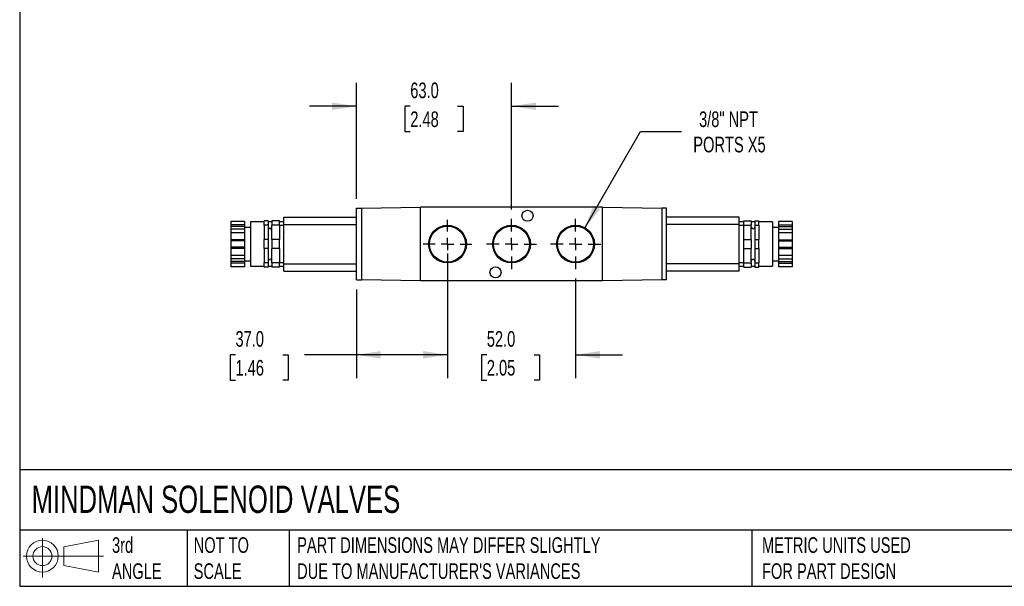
# Model space of a CAD drawing. Header units: millimetres. Extents: x 19 to 819, y 19 to 629.
# Tile 1 of 3: x 19 to 419, y 19 to 249. Entities that reach past the tile are written whole.
import ezdxf

# ---------------------------------------------------------------- set-up
doc = ezdxf.new("R2010")
doc.units = ezdxf.units.MM
doc.header["$LTSCALE"] = 3
doc.linetypes.add('SLD-Center', pattern=[19.05, 15.24, -1.27, 1.27, -1.27])
doc.linetypes.add('SLD-Solid', pattern=[0])
doc.layers.add('CENTER', color=40, linetype='SLD-Center')
doc.layers.add('SLD-DEFPOINTS', color=7, linetype='Continuous')
doc.layers.add('DIMENSIONS', color=140, linetype='SLD-Solid', lineweight=25)
doc.layers.add('TEXT', color=140, linetype='SLD-Solid', lineweight=25)
doc.styles.add('SLDTEXTSTYLE0', font='TXT', dxfattribs={"width": 0.7})
doc.dimstyles.new('SLDDIMSTYLE0', dxfattribs={"dimtxt": 6.474023, "dimasz": 9.906, "dimexe": 0, "dimexo": 0.0625, "dimgap": 1.618506, "dimtad": 0, "dimtih": 1, "dimtoh": 1, "dimdec": 1, "dimrnd": 1e-09, "dimzin": 4, "dimdsep": 46, "dimtxsty": 'SLDTEXTSTYLE0', "dimsah": 1, "dimcen": 0.09, "dimadec": 0, "dimazin": 1, "dimtfac": 1, "dimtdec": 1, "dimtofl": 0, "dimtmove": 0, "dimatfit": 3, "dimfxl": 0, "dimfrac": 2, "dimtolj": 1, "dimtzin": 12, "dimarcsym": 0})
doc.dimstyles.new('SLDDIMSTYLE1', dxfattribs={"dimtxt": 6.474023, "dimasz": 9.906, "dimexe": 0, "dimexo": 0.0625, "dimgap": 1.618506, "dimtad": 0, "dimtih": 1, "dimtoh": 1, "dimdec": 1, "dimrnd": 1e-09, "dimzin": 4, "dimdsep": 46, "dimtxsty": 'SLDTEXTSTYLE0', "dimsah": 1, "dimcen": 0.09, "dimadec": 0, "dimazin": 1, "dimtfac": 1, "dimtdec": 1, "dimtmove": 0, "dimatfit": 0, "dimfxl": 0, "dimfrac": 2, "dimtolj": 1, "dimtzin": 12, "dimarcsym": 0})
doc.dimstyles.new('SLDDIMSTYLE5', dxfattribs={"dimtxt": 6.474023, "dimasz": 9.906, "dimexe": 0, "dimexo": 0.0625, "dimgap": 1.618506, "dimtad": 0, "dimtih": 1, "dimtoh": 1, "dimdec": 1, "dimrnd": 1e-09, "dimzin": 12, "dimdsep": 46, "dimtxsty": 'SLDTEXTSTYLE0', "dimsah": 1, "dimcen": 0, "dimadec": 0, "dimazin": 3, "dimtfac": 1, "dimtdec": 1, "dimtofl": 0, "dimtmove": 0, "dimatfit": 3, "dimfxl": 0, "dimfrac": 2, "dimtolj": 1, "dimtzin": 12, "dimarcsym": 0})

# ---------------------------------------------------------------- blocks, each defined once
blk = doc.blocks.new('Block11')
at = {"color": 7, "linetype": 'SLD-Solid', "lineweight": 18}
for p, q in [((7.77, 15.93), (7.77, 0)), ((16.44, 12.5), (30.53, 15.1)), ((16.44, 4.79), (16.44, 12.5)), ((30.53, 15.1), (30.53, 2.19)), ((0, 8.65), (32.62, 8.65)), ((16.44, 4.79), (30.53, 2.19))]:
    blk.add_line(p, q, dxfattribs=at)
for radius in [6.45, 3.86]:
    blk.add_circle((7.77, 8.65), radius, dxfattribs=at)
blk = doc.blocks.new('Block12')
at = {"layer": 'SLD-DEFPOINTS'}
blk.add_blockref('Block11', (0, 0), dxfattribs=at)
blk = doc.blocks.new('_D_16')
at = {"layer": 'DIMENSIONS'}
for p, q in [((192.82, 154.33), (192.82, 103.62)), ((244.82, 144.12), (244.82, 103.62)), ((192.82, 113.14), (173.77, 113.14)), ((208.78, 113.14), (206.6, 113.14)), ((206.6, 113.14), (206.6, 102.85)), ((228.01, 113.14), (230.19, 113.14)), ((230.19, 113.14), (230.19, 102.85)), ((244.82, 113.14), (263.87, 113.14)), ((206.6, 102.85), (208.78, 102.85)), ((230.19, 102.85), (228.01, 102.85))]:
    blk.add_line(p, q, dxfattribs=at)
for points in [[(192.82, 113.14), (182.91, 114.67), (182.91, 111.62)], [(244.82, 113.14), (254.72, 111.62), (254.72, 114.67)]]:
    blk.add_solid(points, dxfattribs=at)
at = {"layer": 'DIMENSIONS', "char_height": 6.35, "attachment_point": 1, "style": 'SLDTEXTSTYLE0'}
for s, insert in [('52.0', (208.78, 122.78)), ('2.05', (208.78, 111.04))]:
    blk.add_mtext(s, dxfattribs=dict(at, insert=insert))
blk = doc.blocks.new('_D_17')
at = {"layer": 'DIMENSIONS'}
for p, q in [((192.82, 154.33), (192.82, 103.62)), ((155.82, 139.73), (155.82, 103.62)), ((106.69, 113.14), (104.52, 113.14)), ((104.52, 113.14), (104.52, 102.85)), ((125.93, 113.14), (128.1, 113.14)), ((128.1, 113.14), (128.1, 102.85)), ((155.82, 113.14), (134.7, 113.14)), ((192.82, 113.14), (155.82, 113.14)), ((104.52, 102.85), (106.69, 102.85)), ((128.1, 102.85), (125.93, 102.85))]:
    blk.add_line(p, q, dxfattribs=at)
for points in [[(155.82, 113.14), (165.72, 111.62), (165.72, 114.67)], [(192.82, 113.14), (182.91, 114.67), (182.91, 111.62)]]:
    blk.add_solid(points, dxfattribs=at)
at = {"layer": 'DIMENSIONS', "char_height": 6.35, "attachment_point": 1, "style": 'SLDTEXTSTYLE0'}
for s, insert in [('37.0', (106.69, 122.78)), ('1.46', (106.69, 111.04))]:
    blk.add_mtext(s, dxfattribs=dict(at, insert=insert))
blk = doc.blocks.new('_D_18')
at = {"layer": 'DIMENSIONS'}
for p, q in [((155.82, 176.55), (155.82, 223.68)), ((218.82, 172.17), (218.82, 223.68)), ((155.82, 214.16), (136.77, 214.16)), ((177.7, 214.16), (175.52, 214.16)), ((175.52, 214.16), (175.52, 203.87)), ((196.93, 214.16), (199.11, 214.16)), ((199.11, 214.16), (199.11, 203.87)), ((218.82, 214.16), (237.87, 214.16)), ((175.52, 203.87), (177.7, 203.87)), ((199.11, 203.87), (196.93, 203.87))]:
    blk.add_line(p, q, dxfattribs=at)
for points in [[(155.82, 214.16), (145.91, 215.68), (145.91, 212.63)], [(218.82, 214.16), (228.72, 212.63), (228.72, 215.68)]]:
    blk.add_solid(points, dxfattribs=at)
at = {"layer": 'DIMENSIONS', "char_height": 6.35, "attachment_point": 1, "style": 'SLDTEXTSTYLE0'}
for s, insert in [('63.0', (177.7, 223.79)), ('2.48', (177.7, 212.06))]:
    blk.add_mtext(s, dxfattribs=dict(at, insert=insert))
blk = doc.blocks.new('_D_19')
at = {"layer": 'DIMENSIONS'}
for p, q in [((248.47, 164.47), (271.22, 203.87)), ((271.22, 203.87), (287.88, 203.87))]:
    blk.add_line(p, q, dxfattribs=at)
blk.add_solid([(248.47, 164.47), (254.74, 172.28), (252.1, 173.81)], dxfattribs=at)
at = {"layer": 'DIMENSIONS', "char_height": 6.35, "attachment_point": 1, "style": 'SLDTEXTSTYLE0'}
for s, insert in [('3/8" NPT', (294.99, 212.05)), ('PORTS X5', (292.65, 201.76))]:
    blk.add_mtext(s, dxfattribs=dict(at, insert=insert))
blk = doc.blocks.new('SW_CENTERMARKSYMBOL_10')
at = {"layer": 'CENTER', "color": 0}
for p, q in [((0, 5.08), (0, 10.21)), ((-5.08, 0), (-10.21, 0)), ((0, 0), (-2.54, 0)), ((0, 0), (0, 2.54)), ((0, 0), (0, -2.54)), ((0, 0), (2.54, 0)), ((5.08, 0), (10.21, 0)), ((0, -5.08), (0, -10.21))]:
    blk.add_line(p, q, dxfattribs=at)
blk = doc.blocks.new('SW_CENTERMARKSYMBOL_11')
at = {"layer": 'CENTER', "color": 0}
for p, q in [((0, 5.08), (0, 9.84)), ((-5.08, 0), (-9.84, 0)), ((0, 0), (-2.54, 0)), ((0, 0), (0, 2.54)), ((0, 0), (0, -2.54)), ((0, 0), (2.54, 0)), ((5.08, 0), (9.84, 0)), ((0, -5.08), (0, -9.84))]:
    blk.add_line(p, q, dxfattribs=at)
blk = doc.blocks.new('SW_CENTERMARKSYMBOL_12')
at = {"layer": 'CENTER', "color": 0}
for p, q in [((0, 5.08), (0, 10.21)), ((-5.08, 0), (-10.21, 0)), ((0, 0), (-2.54, 0)), ((0, 0), (0, 2.54)), ((0, 0), (0, -2.54)), ((0, 0), (2.54, 0)), ((5.08, 0), (10.21, 0)), ((0, -5.08), (0, -10.21))]:
    blk.add_line(p, q, dxfattribs=at)

msp = doc.modelspace()

# ---------------------------------------------------------------- linework, layer by layer
for p, q in [((155.82, 172.74), (157.82, 172.74)), ((155.82, 143.54), (155.82, 172.74)), ((157.82, 172.74), (181.82, 173.14)), ((157.82, 172.74), (157.82, 143.54)), ((255.82, 173.14), (181.82, 173.14)), ((181.82, 143.14), (181.82, 173.14)), ((255.82, 143.14), (255.82, 173.14)), ((255.82, 173.14), (279.82, 172.74)), ((279.82, 172.74), (279.82, 143.54)), ((281.82, 172.74), (279.82, 172.74)), ((281.82, 143.54), (281.82, 172.74)), ((126.32, 169.14), (155.82, 169.14)), ((126.32, 166.14), (126.32, 169.14)), ((311.32, 169.14), (281.82, 169.14)), ((311.32, 166.14), (311.32, 169.14)), ((110.32, 167.38), (104.82, 167.38)), ((104.82, 167.38), (104.82, 165.95)), ((110.32, 165.95), (104.82, 165.95)), ((104.82, 165.95), (104.82, 165.26)), ((110.32, 165.26), (104.82, 165.26)), ((104.82, 165.26), (104.82, 164.2)), ((110.32, 164.2), (104.82, 164.2)), ((104.82, 164.2), (104.82, 162.76)), ((110.32, 167.38), (110.32, 165.95)), ((110.32, 165.95), (110.32, 165.26)), ((110.32, 165.26), (110.32, 164.2)), ((112.82, 164.89), (110.32, 164.89)), ((110.32, 164.2), (110.32, 162.76)), ((118.32, 167.14), (112.82, 167.14)), ((112.82, 167.14), (112.82, 149.14)), ((119.97, 167.56), (118.32, 167.56)), ((118.32, 165.77), (118.32, 167.56)), ((119.97, 165.77), (118.32, 165.77)), ((118.32, 165.77), (118.32, 159.94)), ((119.97, 167.56), (119.97, 165.77)), ((121.47, 167.14), (119.97, 167.14)), ((119.97, 165.77), (119.97, 159.94)), ((124.52, 167.56), (121.47, 167.56)), ((121.47, 167.56), (121.47, 165.77)), ((124.52, 165.77), (121.47, 165.77)), ((121.47, 159.94), (121.47, 165.77)), ((124.52, 165.77), (124.52, 167.56)), ((126.32, 167.14), (124.52, 167.14)), ((124.52, 165.77), (124.52, 159.94)), ((126.32, 165.64), (124.52, 165.64)), ((126.32, 166.14), (155.82, 166.14)), ((126.32, 150.14), (126.32, 166.14)), ((311.32, 166.14), (281.82, 166.14)), ((313.12, 167.14), (311.32, 167.14)), ((311.32, 150.14), (311.32, 166.14)), ((313.12, 165.64), (311.32, 165.64)), ((313.12, 167.56), (316.17, 167.56)), ((313.12, 165.77), (313.12, 167.56)), ((313.12, 165.77), (316.17, 165.77)), ((313.12, 159.94), (313.12, 165.77)), ((316.17, 167.56), (316.17, 165.77)), ((317.67, 167.14), (316.17, 167.14)), ((316.17, 159.94), (316.17, 165.77)), ((317.67, 167.56), (319.32, 167.56)), ((317.67, 167.56), (317.67, 165.77)), ((317.67, 165.77), (319.32, 165.77)), ((317.67, 165.77), (317.67, 159.94)), ((319.32, 165.77), (319.32, 167.56)), ((324.82, 167.14), (319.32, 167.14)), ((319.32, 165.77), (319.32, 159.94)), ((324.82, 167.14), (324.82, 149.14)), ((327.32, 164.89), (324.82, 164.89)), ((332.82, 167.38), (327.32, 167.38)), ((327.32, 167.38), (327.32, 165.95)), ((327.32, 165.95), (332.82, 165.95)), ((327.32, 165.95), (327.32, 165.26)), ((327.32, 165.26), (332.82, 165.26)), ((327.32, 165.26), (327.32, 164.2)), ((327.32, 164.2), (332.82, 164.2)), ((327.32, 164.2), (327.32, 162.76)), ((332.82, 167.38), (332.82, 165.95)), ((332.82, 165.95), (332.82, 165.26)), ((332.82, 165.26), (332.82, 164.2)), ((332.82, 164.2), (332.82, 162.76)), ((110.32, 162.76), (104.82, 162.76)), ((104.82, 162.76), (104.82, 159.89)), ((110.32, 162.76), (110.32, 159.89)), ((332.82, 162.76), (327.32, 162.76)), ((327.32, 162.76), (327.32, 159.89)), ((332.82, 162.76), (332.82, 159.89)), ((110.32, 159.89), (104.82, 159.89)), ((104.82, 159.89), (104.82, 159.39)), ((110.32, 159.39), (104.82, 159.39)), ((104.82, 159.39), (104.82, 156.89)), ((110.32, 156.89), (104.82, 156.89)), ((104.82, 156.89), (104.82, 156.39)), ((110.32, 156.39), (104.82, 156.39)), ((104.82, 156.39), (104.82, 153.52)), ((110.32, 159.89), (110.32, 159.39)), ((110.32, 159.39), (110.32, 156.89)), ((110.32, 156.89), (110.32, 156.39)), ((110.32, 156.39), (110.32, 153.52)), ((119.97, 159.94), (118.32, 159.94)), ((118.32, 156.35), (118.32, 159.94)), ((119.97, 156.35), (118.32, 156.35)), ((118.32, 156.35), (118.32, 150.52)), ((119.97, 159.94), (119.97, 156.35)), ((119.97, 156.35), (119.97, 150.52)), ((124.52, 159.94), (121.47, 159.94)), ((121.47, 159.94), (121.47, 156.35)), ((124.52, 156.35), (121.47, 156.35)), ((121.47, 150.52), (121.47, 156.35)), ((124.52, 156.35), (124.52, 159.94)), ((124.52, 156.35), (124.52, 150.52)), ((313.12, 159.94), (316.17, 159.94)), ((313.12, 156.35), (313.12, 159.94)), ((313.12, 156.35), (316.17, 156.35)), ((313.12, 150.52), (313.12, 156.35)), ((316.17, 159.94), (316.17, 156.35)), ((316.17, 150.52), (316.17, 156.35)), ((317.67, 159.94), (319.32, 159.94)), ((317.67, 159.94), (317.67, 156.35)), ((317.67, 156.35), (319.32, 156.35)), ((317.67, 156.35), (317.67, 150.52)), ((319.32, 156.35), (319.32, 159.94)), ((319.32, 156.35), (319.32, 150.52)), ((327.32, 159.89), (332.82, 159.89)), ((327.32, 159.89), (327.32, 159.39)), ((327.32, 159.39), (332.82, 159.39)), ((327.32, 159.39), (327.32, 156.89)), ((327.32, 156.89), (332.82, 156.89)), ((327.32, 156.89), (327.32, 156.39)), ((327.32, 156.39), (332.82, 156.39)), ((327.32, 156.39), (327.32, 153.52)), ((332.82, 159.89), (332.82, 159.39)), ((332.82, 159.39), (332.82, 156.89)), ((332.82, 156.89), (332.82, 156.39)), ((332.82, 156.39), (332.82, 153.52)), ((110.32, 153.52), (104.82, 153.52)), ((104.82, 153.52), (104.82, 152.09)), ((110.32, 152.09), (104.82, 152.09)), ((104.82, 152.09), (104.82, 151.02)), ((110.32, 153.52), (110.32, 152.09)), ((110.32, 152.09), (110.32, 151.02)), ((332.82, 153.52), (327.32, 153.52)), ((327.32, 153.52), (327.32, 152.09)), ((327.32, 152.09), (332.82, 152.09)), ((327.32, 152.09), (327.32, 151.02)), ((332.82, 153.52), (332.82, 152.09)), ((332.82, 152.09), (332.82, 151.02)), ((110.32, 151.02), (104.82, 151.02)), ((104.82, 151.02), (104.82, 150.34)), ((110.32, 150.34), (104.82, 150.34)), ((104.82, 150.34), (104.82, 148.91)), ((110.32, 148.91), (104.82, 148.91)), ((110.32, 151.39), (112.82, 151.39)), ((110.32, 151.02), (110.32, 150.34)), ((110.32, 150.34), (110.32, 148.91)), ((112.82, 149.14), (118.32, 149.14)), ((119.97, 150.52), (118.32, 150.52)), ((118.32, 148.73), (118.32, 150.52)), ((119.97, 148.73), (118.32, 148.73)), ((119.97, 148.73), (118.32, 148.73)), ((119.97, 150.52), (119.97, 148.73)), ((119.97, 149.14), (121.47, 149.14)), ((124.52, 150.52), (121.47, 150.52)), ((121.47, 150.52), (121.47, 148.73)), ((124.52, 148.73), (121.47, 148.73)), ((124.52, 148.73), (121.47, 148.73)), ((124.52, 150.64), (126.32, 150.64)), ((124.52, 148.73), (124.52, 150.52)), ((124.52, 149.14), (126.32, 149.14)), ((126.32, 147.14), (126.32, 150.14)), ((126.32, 150.14), (155.82, 150.14)), ((311.32, 150.14), (281.82, 150.14)), ((311.32, 150.64), (313.12, 150.64)), ((311.32, 147.14), (311.32, 150.14)), ((311.32, 149.14), (313.12, 149.14)), ((313.12, 150.52), (316.17, 150.52)), ((313.12, 148.73), (313.12, 150.52)), ((313.12, 148.73), (316.17, 148.73)), ((313.12, 148.73), (316.17, 148.73)), ((316.17, 150.52), (316.17, 148.73)), ((316.17, 149.14), (317.67, 149.14)), ((317.67, 150.52), (319.32, 150.52)), ((317.67, 150.52), (317.67, 148.73)), ((317.67, 148.73), (319.32, 148.73)), ((317.67, 148.73), (319.32, 148.73)), ((319.32, 148.73), (319.32, 150.52)), ((319.32, 149.14), (324.82, 149.14)), ((324.82, 151.39), (327.32, 151.39)), ((327.32, 151.02), (332.82, 151.02)), ((327.32, 151.02), (327.32, 150.34)), ((327.32, 150.34), (332.82, 150.34)), ((327.32, 150.34), (327.32, 148.91)), ((332.82, 148.91), (327.32, 148.91)), ((332.82, 151.02), (332.82, 150.34)), ((332.82, 150.34), (332.82, 148.91)), ((126.32, 147.14), (155.82, 147.14)), ((311.32, 147.14), (281.82, 147.14)), ((155.82, 143.54), (157.82, 143.54)), ((181.82, 143.14), (157.82, 143.54)), ((255.82, 143.14), (181.82, 143.14)), ((279.82, 143.54), (255.82, 143.14)), ((281.82, 143.54), (279.82, 143.54))]:
    msp.add_line(p, q)
for centre, radius in [((225.32, 169.64), 2.25), ((192.82, 158.14), 7.67), ((192.82, 158.14), 7.3), ((218.82, 158.14), 7.67), ((218.82, 158.14), 7.3), ((244.82, 158.14), 7.67), ((244.82, 158.14), 7.3), ((212.32, 146.64), 2.25)]:
    msp.add_circle(centre, radius)
for centre, start, end in [((120.72, 165.07), 180, 0), ((316.92, 165.07), 180, 0), ((120.72, 151.21), 0, 180), ((316.92, 151.21), 0, 180)]:
    msp.add_arc(centre, 0.75, start, end)
at = {"layer": 'TEXT'}
for p, q in [((19.05, 628.65), (19.05, 19.05)), ((819.15, 66.38), (19.05, 66.38)), ((819.15, 41.91), (19.05, 41.91)), ((87.13, 41.91), (87.13, 19.05)), ((128.51, 41.91), (128.51, 19.05)), ((316.45, 41.91), (316.45, 19.05)), ((19.05, 19.05), (819.15, 19.05))]:
    msp.add_line(p, q, dxfattribs=at)

# ---------------------------------------------------------------- block references
at = {"layer": 'CENTER'}
for name, p in [('SW_CENTERMARKSYMBOL_11', (192.82, 158.14)), ('SW_CENTERMARKSYMBOL_10', (218.82, 158.14)), ('SW_CENTERMARKSYMBOL_12', (244.82, 158.14))]:
    msp.add_blockref(name, p, dxfattribs=at)
at = {"layer": 'SLD-DEFPOINTS'}
msp.add_blockref('Block12', (20.51, 22.66), dxfattribs=at)

# ---------------------------------------------------------------- texts
at = {"layer": 'TEXT', "attachment_point": 1, "style": 'SLDTEXTSTYLE0'}
for s, insert, char_height in [('MINDMAN SOLENOID VALVES', (23.9, 60), 11.1125), ('3rd^JANGLE', (56.55, 38.99), 6.35), ('NOT TO^JSCALE', (89.72, 38.99), 6.35), ("PART DIMENSIONS MAY DIFFER SLIGHTLY ^JDUE TO MANUFACTURER'S VARIANCES", (131.74, 38.99), 6.35), ('METRIC UNITS USED ^JFOR PART DESIGN', (320.56, 38.99), 6.35)]:
    msp.add_mtext(s, dxfattribs=dict(at, insert=insert, char_height=char_height))

# ---------------------------------------------------------------- dimensions: what is measured, and where the dimension line sits
at = {"layer": 'DIMENSIONS'}
for base, p1, p2, dimstyle, picture, middle in [((155.82, 214.16), (218.82, 168.36), (155.82, 172.74), 'SLDDIMSTYLE1', '_D_18', (187.32, 214.16)), ((155.82, 113.14), (192.82, 158.14), (155.82, 143.54), 'SLDDIMSTYLE0', '_D_17', (116.31, 113.14))]:
    dim = msp.add_linear_dim(base=base, p1=p1, p2=p2, angle=0, dimstyle=dimstyle, dxfattribs=at)
    dim.commit()
    dim.dimension.update_dxf_attribs({"geometry": picture, "text_midpoint": middle, "dimtype": 160})
dim = msp.add_diameter_dim_2p(p1=(241.17, 151.82), p2=(248.47, 164.47), text='3/8" NPT\\PPORTS X5', dimstyle='SLDDIMSTYLE5', override={"dimpost": '<>'}, dxfattribs=at)
dim.commit()
dim.dimension.update_dxf_attribs({"geometry": '_D_19', "text_midpoint": (314.06, 203.87), "dimtype": 163})
dim = msp.add_linear_dim(base=(244.82, 113.14), p1=(192.82, 158.14), p2=(244.82, 147.93), dimstyle='SLDDIMSTYLE1', dxfattribs=at)
dim.commit()
dim.dimension.update_dxf_attribs({"geometry": '_D_16', "text_midpoint": (218.4, 113.14), "dimtype": 160})

doc.saveas('drawing.dxf')
